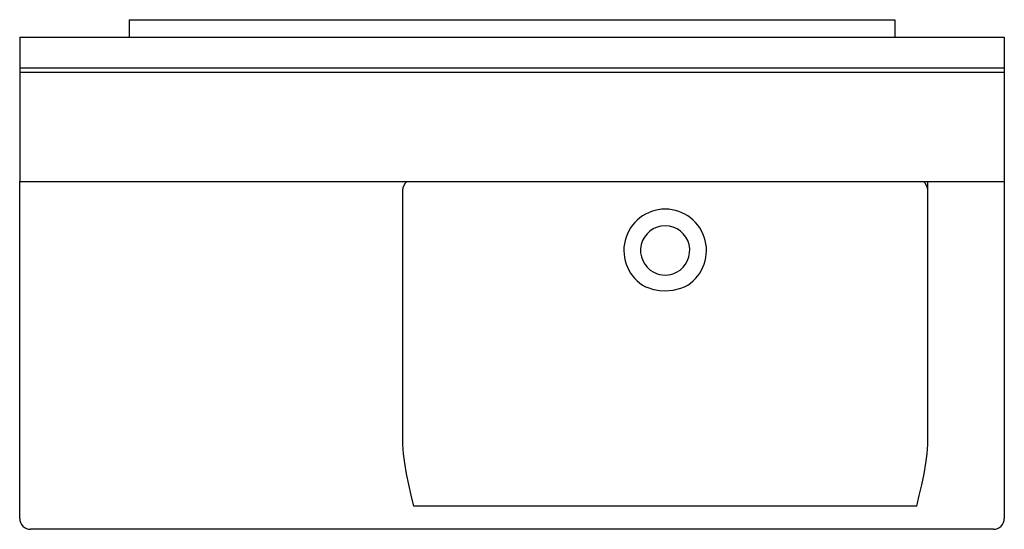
# Model space of a CAD drawing. Header units: millimetres. Extents: x -0.45 to 0.45, y -0.466 to 0.
import ezdxf

# ---------------------------------------------------------------- set-up
doc = ezdxf.new("R2010")
doc.units = ezdxf.units.MM
doc.layers.add('BLOCKS', color=3, linetype='Continuous')

msp = doc.modelspace()

# ---------------------------------------------------------------- linework, layer by layer
at = {"layer": 'BLOCKS', "linetype": 'Continuous'}
for p, q in [((-0.35, 0), (0.35, 0)), ((-0.35, 0), (-0.35, -0.016)), ((0.35, 0), (0.35, -0.016)), ((-0.45, -0.016), (0.45, -0.016)), ((-0.45, -0.016), (-0.45, -0.044)), ((0.45, -0.016), (0.45, -0.044)), ((-0.45, -0.044), (0.45, -0.044)), ((-0.45, -0.044), (-0.45, -0.048)), ((0.45, -0.044), (0.45, -0.048)), ((-0.45, -0.048), (0.45, -0.048)), ((-0.45, -0.048), (-0.45, -0.148)), ((0.45, -0.048), (0.45, -0.148)), ((-0.45, -0.456), (-0.45, -0.148)), ((-0.45, -0.148), (0.45, -0.148)), ((0.38, -0.14923), (0.37997, -0.148)), ((0.38, -0.3884), (0.38, -0.14923)), ((0.45, -0.148), (0.45, -0.456)), ((-0.1, -0.156), (-0.1, -0.3884)), ((0.12262, -0.24451), (0.12218, -0.24428)), ((0.15782, -0.24428), (0.15738, -0.24451)), ((0.37, -0.44496), (-0.09, -0.44496)), ((0.44, -0.466), (-0.44, -0.466))]:
    msp.add_line(p, q, dxfattribs=at)
at = {"layer": 'BLOCKS', "linetype": 'Continuous', "flags": 128}
for points in [[(0.15738, -0.24451), (0.15388, -0.2459), (0.14704, -0.24764), (0.14001, -0.24822), (0.13473, -0.2479), (0.12951, -0.24692), (0.12447, -0.2453), (0.12262, -0.24451)], [(-0.1, -0.3884), (-0.09954, -0.39687), (-0.09841, -0.40542), (-0.09666, -0.41515), (-0.0946, -0.42492), (-0.09234, -0.4349), (-0.09001, -0.44491), (-0.09, -0.44496)], [(0.37, -0.44496), (0.37001, -0.44491), (0.37231, -0.43506), (0.37453, -0.42524), (0.37663, -0.4153), (0.37841, -0.40542), (0.37953, -0.39693), (0.38, -0.3884)]]:
    msp.add_lwpolyline(points, dxfattribs=at)
at = {"layer": 'BLOCKS', "linetype": 'Continuous'}
for centre, radius, start, end in [((-0.09, -0.156), 0.01, 126.8699, 180), ((0.37, -0.156), 0.01, 0, 53.1301), ((0.14, -0.211), 0.03775, 298.17494, 241.82506), ((0.14, -0.211), 0.0225, 297.44903, 242.55093), ((0.14, -0.211), 0.0225, 242.55093, 297.44903), ((-0.44, -0.456), 0.01, 180, 270), ((0.44, -0.456), 0.01, 270, 0)]:
    msp.add_arc(centre, radius, start, end, dxfattribs=at)

doc.saveas('drawing.dxf')
